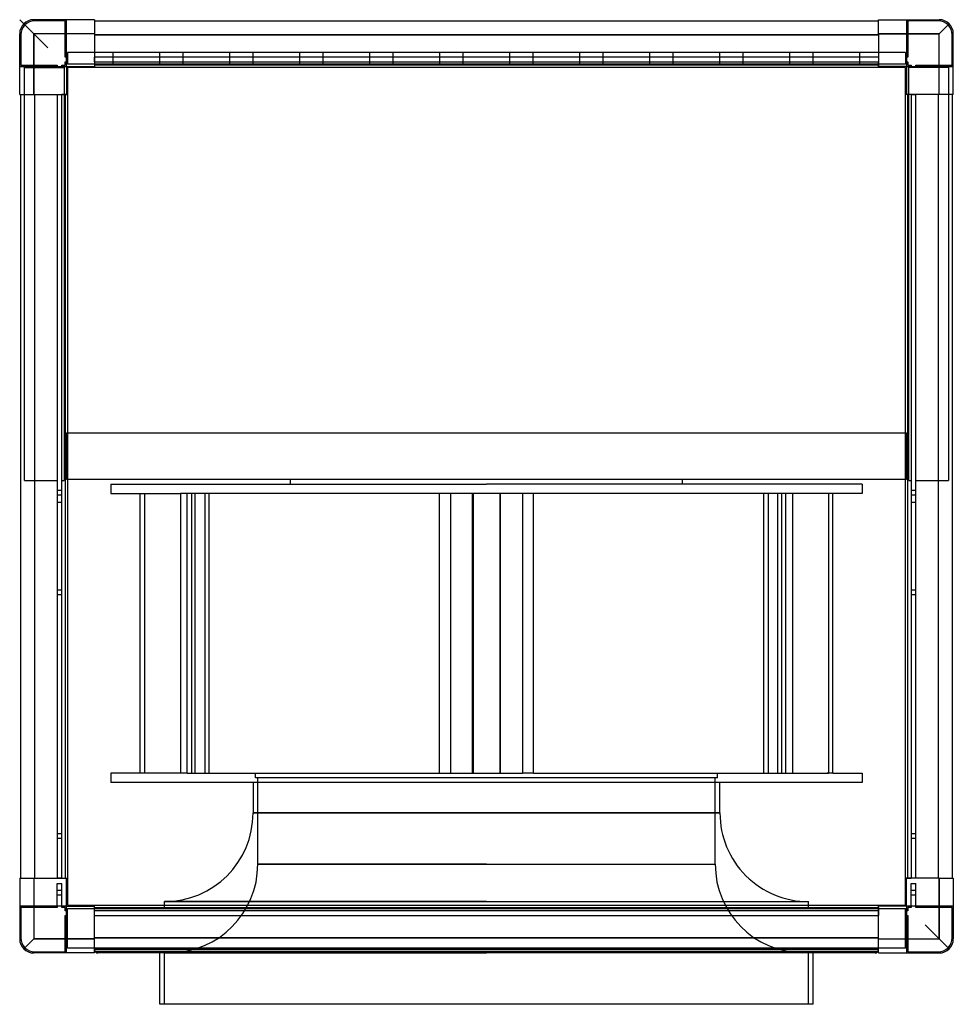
# Model space of a CAD drawing. Header units: millimetres. Extents: x -400 to 400, y -444 to 400.
import ezdxf

# ---------------------------------------------------------------- set-up
doc = ezdxf.new("R2010")
doc.units = ezdxf.units.MM
doc.layers.add('HIDDEN', color=7, linetype='Continuous')
doc.layers.add('THICK', color=7, linetype='Continuous')

msp = doc.modelspace()

# ---------------------------------------------------------------- linework, layer by layer
at = {"layer": 'HIDDEN'}
for p, q in [((-400, 400), (-388, 388)), ((-388, 400), (-388, 400)), ((-388, 400), (-388, 400)), ((-387, 399), (-387, 399)), ((-361, 399), (-387, 399)), ((-361, 399), (-361, 399)), ((-361, 368), (-361, 399)), ((-360, 400), (-360, 400)), ((-360, 400), (-360, 400)), ((-360, 360), (-360, 400)), ((-336, 400), (-336, 400)), ((-336, 400), (-336, 400)), ((-336, 399), (-336, 399)), ((-336, 399), (-336, 399)), ((336, 400), (336, 400)), ((336, 400), (336, 400)), ((336, 399), (336, 399)), ((336, 399), (336, 399)), ((360, 400), (360, 400)), ((360, 400), (360, 360)), ((360, 400), (360, 400)), ((361, 399), (361, 399)), ((387, 399), (361, 399)), ((361, 399), (361, 368)), ((387, 399), (387, 399)), ((388, 400), (388, 400)), ((388, 400), (388, 400)), ((388, 388), (396.49, 396.49)), ((-400, 388), (-400, 388)), ((-400, 388), (-400, 388)), ((-399, 387), (-399, 361)), ((-399, 387), (-399, 387)), ((-336, 388), (-388, 388)), ((-388, 336), (-388, 388)), ((336, 387), (-336, 387)), ((336, 388), (388, 388)), ((388, 336), (388, 388)), ((399, 387), (399, 387)), ((399, 361), (399, 387)), ((400, 388), (400, 388)), ((400, 388), (400, 388)), ((359, 372), (-359, 372)), ((-359, 372), (-359, 362)), ((-359, 372), (-359, 372)), ((-320, 372), (-320, 372)), ((-320, 372), (-320, 372)), ((-320, 372), (-320, 372)), ((-320, 372), (-320, 372)), ((-320, 372), (-320, 372)), ((-320, 372), (-320, 372)), ((-320, 372), (-320, 372)), ((-320, 372), (-320, 372)), ((-320, 372), (-320, 372)), ((-320, 372), (-320, 372)), ((-320, 372), (-320, 372)), ((-320, 362), (-320, 372)), ((-280, 372), (-280, 372)), ((-280, 372), (-280, 372)), ((-280, 372), (-280, 372)), ((-280, 372), (-280, 372)), ((-280, 372), (-280, 372)), ((-280, 372), (-280, 372)), ((-280, 372), (-280, 372)), ((-280, 372), (-280, 372)), ((-280, 372), (-280, 372)), ((-280, 372), (-280, 372)), ((-280, 362), (-280, 372)), ((-280, 372), (-280, 372)), ((-260, 372), (-260, 372)), ((-260, 372), (-260, 372)), ((-260, 372), (-260, 372)), ((-260, 372), (-260, 372)), ((-260, 372), (-260, 372)), ((-260, 372), (-260, 372)), ((-260, 372), (-260, 372)), ((-260, 372), (-260, 372)), ((-260, 372), (-260, 372)), ((-260, 372), (-260, 372)), ((-260, 372), (-260, 372)), ((-260, 362), (-260, 372)), ((-220, 372), (-220, 372)), ((-220, 372), (-220, 372)), ((-220, 372), (-220, 372)), ((-220, 372), (-220, 372)), ((-220, 372), (-220, 372)), ((-220, 372), (-220, 372)), ((-220, 372), (-220, 372)), ((-220, 372), (-220, 372)), ((-220, 372), (-220, 372)), ((-220, 372), (-220, 372)), ((-220, 362), (-220, 372)), ((-220, 372), (-220, 372)), ((-200, 372), (-200, 372)), ((-200, 372), (-200, 372)), ((-200, 372), (-200, 372)), ((-200, 372), (-200, 372)), ((-200, 372), (-200, 372)), ((-200, 372), (-200, 372)), ((-200, 372), (-200, 372)), ((-200, 372), (-200, 372)), ((-200, 372), (-200, 372)), ((-200, 372), (-200, 372)), ((-200, 372), (-200, 372)), ((-200, 362), (-200, 372)), ((-160, 372), (-160, 372)), ((-160, 372), (-160, 372)), ((-160, 372), (-160, 372)), ((-160, 372), (-160, 372)), ((-160, 372), (-160, 372)), ((-160, 372), (-160, 372)), ((-160, 372), (-160, 372)), ((-160, 372), (-160, 372)), ((-160, 372), (-160, 372)), ((-160, 372), (-160, 372)), ((-160, 362), (-160, 372)), ((-160, 372), (-160, 372)), ((-140, 372), (-140, 372)), ((-140, 372), (-140, 372)), ((-140, 372), (-140, 372)), ((-140, 372), (-140, 372)), ((-140, 372), (-140, 372)), ((-140, 372), (-140, 372)), ((-140, 372), (-140, 372)), ((-140, 372), (-140, 372)), ((-140, 372), (-140, 372)), ((-140, 372), (-140, 372)), ((-140, 372), (-140, 372)), ((-140, 362), (-140, 372)), ((-100, 372), (-100, 372)), ((-100, 372), (-100, 372)), ((-100, 372), (-100, 372)), ((-100, 372), (-100, 372)), ((-100, 372), (-100, 372)), ((-100, 372), (-100, 372)), ((-100, 372), (-100, 372)), ((-100, 372), (-100, 372)), ((-100, 372), (-100, 372)), ((-100, 372), (-100, 372)), ((-100, 362), (-100, 372)), ((-100, 372), (-100, 372)), ((-80, 372), (-80, 372)), ((-80, 372), (-80, 372)), ((-80, 372), (-80, 372)), ((-80, 372), (-80, 372)), ((-80, 372), (-80, 372)), ((-80, 372), (-80, 372)), ((-80, 372), (-80, 372)), ((-80, 372), (-80, 372)), ((-80, 372), (-80, 372)), ((-80, 372), (-80, 372)), ((-80, 372), (-80, 372)), ((-80, 362), (-80, 372)), ((-40, 372), (-40, 372)), ((-40, 372), (-40, 372)), ((-40, 372), (-40, 372)), ((-40, 372), (-40, 372)), ((-40, 372), (-40, 372)), ((-40, 372), (-40, 372)), ((-40, 372), (-40, 372)), ((-40, 372), (-40, 372)), ((-40, 372), (-40, 372)), ((-40, 372), (-40, 372)), ((-40, 362), (-40, 372)), ((-40, 372), (-40, 372)), ((-20, 372), (-20, 372)), ((-20, 372), (-20, 372)), ((-20, 372), (-20, 372)), ((-20, 372), (-20, 372)), ((-20, 372), (-20, 372)), ((-20, 372), (-20, 372)), ((-20, 372), (-20, 372)), ((-20, 372), (-20, 372)), ((-20, 372), (-20, 372)), ((-20, 372), (-20, 372)), ((-20, 372), (-20, 372)), ((-20, 362), (-20, 372)), ((20, 372), (20, 372)), ((20, 372), (20, 372)), ((20, 372), (20, 372)), ((20, 372), (20, 372)), ((20, 372), (20, 372)), ((20, 372), (20, 372)), ((20, 372), (20, 372)), ((20, 372), (20, 372)), ((20, 372), (20, 372)), ((20, 372), (20, 372)), ((20, 362), (20, 372)), ((20, 372), (20, 372)), ((40, 372), (40, 372)), ((40, 372), (40, 372)), ((40, 372), (40, 372)), ((40, 372), (40, 372)), ((40, 372), (40, 372)), ((40, 372), (40, 372)), ((40, 372), (40, 372)), ((40, 372), (40, 372)), ((40, 372), (40, 372)), ((40, 372), (40, 372)), ((40, 372), (40, 372)), ((40, 362), (40, 372)), ((80, 372), (80, 372)), ((80, 372), (80, 372)), ((80, 372), (80, 372)), ((80, 372), (80, 372)), ((80, 372), (80, 372)), ((80, 372), (80, 372)), ((80, 372), (80, 372)), ((80, 372), (80, 372)), ((80, 372), (80, 372)), ((80, 372), (80, 372)), ((80, 362), (80, 372)), ((80, 372), (80, 372)), ((100, 372), (100, 372)), ((100, 372), (100, 372)), ((100, 372), (100, 372)), ((100, 372), (100, 372)), ((100, 372), (100, 372)), ((100, 372), (100, 372)), ((100, 372), (100, 372)), ((100, 372), (100, 372)), ((100, 372), (100, 372)), ((100, 372), (100, 372)), ((100, 372), (100, 372)), ((100, 362), (100, 372)), ((140, 372), (140, 372)), ((140, 372), (140, 372)), ((140, 372), (140, 372)), ((140, 372), (140, 372)), ((140, 372), (140, 372)), ((140, 372), (140, 372)), ((140, 372), (140, 372)), ((140, 372), (140, 372)), ((140, 372), (140, 372)), ((140, 372), (140, 372)), ((140, 362), (140, 372)), ((140, 372), (140, 372)), ((160, 372), (160, 372)), ((160, 372), (160, 372)), ((160, 372), (160, 372)), ((160, 372), (160, 372)), ((160, 372), (160, 372)), ((160, 372), (160, 372)), ((160, 372), (160, 372)), ((160, 372), (160, 372)), ((160, 372), (160, 372)), ((160, 372), (160, 372)), ((160, 372), (160, 372)), ((160, 362), (160, 372)), ((200, 372), (200, 372)), ((200, 372), (200, 372)), ((200, 372), (200, 372)), ((200, 372), (200, 372)), ((200, 372), (200, 372)), ((200, 372), (200, 372)), ((200, 372), (200, 372)), ((200, 372), (200, 372)), ((200, 372), (200, 372)), ((200, 372), (200, 372)), ((200, 362), (200, 372)), ((200, 372), (200, 372)), ((220, 372), (220, 372)), ((220, 372), (220, 372)), ((220, 372), (220, 372)), ((220, 372), (220, 372)), ((220, 372), (220, 372)), ((220, 372), (220, 372)), ((220, 372), (220, 372)), ((220, 372), (220, 372)), ((220, 372), (220, 372)), ((220, 372), (220, 372)), ((220, 372), (220, 372)), ((220, 362), (220, 372)), ((260, 372), (260, 372)), ((260, 372), (260, 372)), ((260, 372), (260, 372)), ((260, 372), (260, 372)), ((260, 372), (260, 372)), ((260, 372), (260, 372)), ((260, 372), (260, 372)), ((260, 372), (260, 372)), ((260, 372), (260, 372)), ((260, 372), (260, 372)), ((260, 362), (260, 372)), ((260, 372), (260, 372)), ((280, 372), (280, 372)), ((280, 372), (280, 372)), ((280, 372), (280, 372)), ((280, 372), (280, 372)), ((280, 372), (280, 372)), ((280, 372), (280, 372)), ((280, 372), (280, 372)), ((280, 372), (280, 372)), ((280, 372), (280, 372)), ((280, 372), (280, 372)), ((280, 372), (280, 372)), ((280, 362), (280, 372)), ((320, 372), (320, 372)), ((320, 372), (320, 372)), ((320, 372), (320, 372)), ((320, 372), (320, 372)), ((320, 372), (320, 372)), ((320, 372), (320, 372)), ((320, 372), (320, 372)), ((320, 372), (320, 372)), ((320, 372), (320, 372)), ((320, 372), (320, 372)), ((320, 362), (320, 372)), ((320, 372), (320, 372)), ((359, 372), (359, 372)), ((359, 372), (359, 362)), ((-361, 368), (-361, 368)), ((-360, 368), (-361, 368)), ((-361, 364), (-360, 364)), ((-361, 364), (-361, 364)), ((-361, 361), (-361, 364)), ((-360, 368), (-359, 368)), ((-359, 364), (-360, 364)), ((-359, 368), (-359, 368)), ((-359, 364), (-359, 364)), ((-336, 368), (-336, 368)), ((-336, 368), (-336, 368)), ((336, 368), (-336, 368)), ((-336, 368), (-336, 368)), ((-336, 368), (-336, 368)), ((-336, 364), (-336, 368)), ((-336, 364), (-336, 364)), ((-336, 364), (-336, 364)), ((-336, 364), (-336, 364)), ((-336, 364), (336, 364)), ((-336, 364), (-336, 361)), ((-336, 364), (-336, 364)), ((336, 368), (336, 368)), ((336, 368), (336, 364)), ((336, 368), (336, 368)), ((336, 368), (336, 368)), ((336, 368), (336, 368)), ((336, 364), (336, 364)), ((336, 364), (336, 364)), ((336, 364), (336, 364)), ((336, 361), (336, 364)), ((336, 364), (336, 364)), ((359, 368), (359, 368)), ((359, 368), (360, 368)), ((359, 364), (359, 364)), ((360, 364), (359, 364)), ((361, 368), (360, 368)), ((360, 364), (361, 364)), ((361, 368), (361, 368)), ((361, 364), (361, 364)), ((361, 364), (361, 361)), ((-400, 360), (-400, 360)), ((-400, 360), (-360, 360)), ((-400, 360), (-400, 360)), ((-399, 361), (-399, 361)), ((-399, 361), (-368, 361)), ((-396, 359), (-362, 359)), ((-396, 5), (-396, 359)), ((-396, 359), (-396, 359)), ((-368, 361), (-368, 360)), ((-368, 361), (-368, 361)), ((-368, 360), (-368, 359)), ((-368, 359), (-368, 359)), ((-364, 361), (-364, 361)), ((-364, 360), (-364, 361)), ((-364, 361), (-361, 361)), ((-364, 360), (-364, 359)), ((-364, 359), (-364, 359)), ((-362, 359), (-362, 5)), ((-362, 359), (-362, 359)), ((-361, 361), (-361, 361)), ((-360, 360), (-360, 360)), ((-360, 360), (-360, 360)), ((-360, 360), (-360, 360)), ((-360, 360), (-360, 360)), ((359, 362), (-359, 362)), ((-359, 362), (-359, 362)), ((-359, 359), (-359, 359)), ((-359, 359), (-359, 359)), ((-336, 361), (-336, 360)), ((-336, 361), (-336, 361)), ((-336, 361), (-336, 361)), ((-336, 361), (-336, 361)), ((-336, 361), (-336, 361)), ((-336, 360), (-336, 360)), ((-336, 360), (-336, 360)), ((-336, 360), (-336, 360)), ((-336, 360), (-336, 360)), ((-336, 360), (-336, 360)), ((-336, 360), (-336, 360)), ((-336, 359), (-336, 359)), ((-336, 359), (-336, 359)), ((-320, 362), (-320, 362)), ((-320, 362), (-320, 362)), ((-320, 362), (-320, 362)), ((-320, 362), (-320, 362)), ((-320, 362), (-320, 362)), ((-320, 362), (-320, 362)), ((-320, 362), (-320, 362)), ((-320, 362), (-320, 362)), ((-320, 362), (-320, 362)), ((-320, 362), (-320, 362)), ((-320, 362), (-320, 362)), ((-280, 362), (-280, 362)), ((-280, 362), (-280, 362)), ((-280, 362), (-280, 362)), ((-280, 362), (-280, 362)), ((-280, 362), (-280, 362)), ((-280, 362), (-280, 362)), ((-280, 362), (-280, 362)), ((-280, 362), (-280, 362)), ((-280, 362), (-280, 362)), ((-280, 362), (-280, 362)), ((-280, 362), (-280, 362)), ((-260, 362), (-260, 362)), ((-260, 362), (-260, 362)), ((-260, 362), (-260, 362)), ((-260, 362), (-260, 362)), ((-260, 362), (-260, 362)), ((-260, 362), (-260, 362)), ((-260, 362), (-260, 362)), ((-260, 362), (-260, 362)), ((-260, 362), (-260, 362)), ((-260, 362), (-260, 362)), ((-260, 362), (-260, 362)), ((-220, 362), (-220, 362)), ((-220, 362), (-220, 362)), ((-220, 362), (-220, 362)), ((-220, 362), (-220, 362)), ((-220, 362), (-220, 362)), ((-220, 362), (-220, 362)), ((-220, 362), (-220, 362)), ((-220, 362), (-220, 362)), ((-220, 362), (-220, 362)), ((-220, 362), (-220, 362)), ((-220, 362), (-220, 362)), ((-200, 362), (-200, 362)), ((-200, 362), (-200, 362)), ((-200, 362), (-200, 362)), ((-200, 362), (-200, 362)), ((-200, 362), (-200, 362)), ((-200, 362), (-200, 362)), ((-200, 362), (-200, 362)), ((-200, 362), (-200, 362)), ((-200, 362), (-200, 362)), ((-200, 362), (-200, 362)), ((-200, 362), (-200, 362)), ((-160, 362), (-160, 362)), ((-160, 362), (-160, 362)), ((-160, 362), (-160, 362)), ((-160, 362), (-160, 362)), ((-160, 362), (-160, 362)), ((-160, 362), (-160, 362)), ((-160, 362), (-160, 362)), ((-160, 362), (-160, 362)), ((-160, 362), (-160, 362)), ((-160, 362), (-160, 362)), ((-160, 362), (-160, 362)), ((-140, 362), (-140, 362)), ((-140, 362), (-140, 362)), ((-140, 362), (-140, 362)), ((-140, 362), (-140, 362)), ((-140, 362), (-140, 362)), ((-140, 362), (-140, 362)), ((-140, 362), (-140, 362)), ((-140, 362), (-140, 362)), ((-140, 362), (-140, 362)), ((-140, 362), (-140, 362)), ((-140, 362), (-140, 362)), ((-100, 362), (-100, 362)), ((-100, 362), (-100, 362)), ((-100, 362), (-100, 362)), ((-100, 362), (-100, 362)), ((-100, 362), (-100, 362)), ((-100, 362), (-100, 362)), ((-100, 362), (-100, 362)), ((-100, 362), (-100, 362)), ((-100, 362), (-100, 362)), ((-100, 362), (-100, 362)), ((-100, 362), (-100, 362)), ((-80, 362), (-80, 362)), ((-80, 362), (-80, 362)), ((-80, 362), (-80, 362)), ((-80, 362), (-80, 362)), ((-80, 362), (-80, 362)), ((-80, 362), (-80, 362)), ((-80, 362), (-80, 362)), ((-80, 362), (-80, 362)), ((-80, 362), (-80, 362)), ((-80, 362), (-80, 362)), ((-80, 362), (-80, 362)), ((-40, 362), (-40, 362)), ((-40, 362), (-40, 362)), ((-40, 362), (-40, 362)), ((-40, 362), (-40, 362)), ((-40, 362), (-40, 362)), ((-40, 362), (-40, 362)), ((-40, 362), (-40, 362)), ((-40, 362), (-40, 362)), ((-40, 362), (-40, 362)), ((-40, 362), (-40, 362)), ((-40, 362), (-40, 362)), ((-20, 362), (-20, 362)), ((-20, 362), (-20, 362)), ((-20, 362), (-20, 362)), ((-20, 362), (-20, 362)), ((-20, 362), (-20, 362)), ((-20, 362), (-20, 362)), ((-20, 362), (-20, 362)), ((-20, 362), (-20, 362)), ((-20, 362), (-20, 362)), ((-20, 362), (-20, 362)), ((-20, 362), (-20, 362)), ((20, 362), (20, 362)), ((20, 362), (20, 362)), ((20, 362), (20, 362)), ((20, 362), (20, 362)), ((20, 362), (20, 362)), ((20, 362), (20, 362)), ((20, 362), (20, 362)), ((20, 362), (20, 362)), ((20, 362), (20, 362)), ((20, 362), (20, 362)), ((20, 362), (20, 362)), ((40, 362), (40, 362)), ((40, 362), (40, 362)), ((40, 362), (40, 362)), ((40, 362), (40, 362)), ((40, 362), (40, 362)), ((40, 362), (40, 362)), ((40, 362), (40, 362)), ((40, 362), (40, 362)), ((40, 362), (40, 362)), ((40, 362), (40, 362)), ((40, 362), (40, 362)), ((80, 362), (80, 362)), ((80, 362), (80, 362)), ((80, 362), (80, 362)), ((80, 362), (80, 362)), ((80, 362), (80, 362)), ((80, 362), (80, 362)), ((80, 362), (80, 362)), ((80, 362), (80, 362)), ((80, 362), (80, 362)), ((80, 362), (80, 362)), ((80, 362), (80, 362)), ((100, 362), (100, 362)), ((100, 362), (100, 362)), ((100, 362), (100, 362)), ((100, 362), (100, 362)), ((100, 362), (100, 362)), ((100, 362), (100, 362)), ((100, 362), (100, 362)), ((100, 362), (100, 362)), ((100, 362), (100, 362)), ((100, 362), (100, 362)), ((100, 362), (100, 362)), ((140, 362), (140, 362)), ((140, 362), (140, 362)), ((140, 362), (140, 362)), ((140, 362), (140, 362)), ((140, 362), (140, 362)), ((140, 362), (140, 362)), ((140, 362), (140, 362)), ((140, 362), (140, 362)), ((140, 362), (140, 362)), ((140, 362), (140, 362)), ((140, 362), (140, 362)), ((160, 362), (160, 362)), ((160, 362), (160, 362)), ((160, 362), (160, 362)), ((160, 362), (160, 362)), ((160, 362), (160, 362)), ((160, 362), (160, 362)), ((160, 362), (160, 362)), ((160, 362), (160, 362)), ((160, 362), (160, 362)), ((160, 362), (160, 362)), ((160, 362), (160, 362)), ((200, 362), (200, 362)), ((200, 362), (200, 362)), ((200, 362), (200, 362)), ((200, 362), (200, 362)), ((200, 362), (200, 362)), ((200, 362), (200, 362)), ((200, 362), (200, 362)), ((200, 362), (200, 362)), ((200, 362), (200, 362)), ((200, 362), (200, 362)), ((200, 362), (200, 362)), ((220, 362), (220, 362)), ((220, 362), (220, 362)), ((220, 362), (220, 362)), ((220, 362), (220, 362)), ((220, 362), (220, 362)), ((220, 362), (220, 362)), ((220, 362), (220, 362)), ((220, 362), (220, 362)), ((220, 362), (220, 362)), ((220, 362), (220, 362)), ((220, 362), (220, 362)), ((260, 362), (260, 362)), ((260, 362), (260, 362)), ((260, 362), (260, 362)), ((260, 362), (260, 362)), ((260, 362), (260, 362)), ((260, 362), (260, 362)), ((260, 362), (260, 362)), ((260, 362), (260, 362)), ((260, 362), (260, 362)), ((260, 362), (260, 362)), ((260, 362), (260, 362)), ((280, 362), (280, 362)), ((280, 362), (280, 362)), ((280, 362), (280, 362)), ((280, 362), (280, 362)), ((280, 362), (280, 362)), ((280, 362), (280, 362)), ((280, 362), (280, 362)), ((280, 362), (280, 362)), ((280, 362), (280, 362)), ((280, 362), (280, 362)), ((280, 362), (280, 362)), ((320, 362), (320, 362)), ((320, 362), (320, 362)), ((320, 362), (320, 362)), ((320, 362), (320, 362)), ((320, 362), (320, 362)), ((320, 362), (320, 362)), ((320, 362), (320, 362)), ((320, 362), (320, 362)), ((320, 362), (320, 362)), ((320, 362), (320, 362)), ((320, 362), (320, 362)), ((336, 360), (336, 361)), ((336, 361), (336, 361)), ((336, 361), (336, 361)), ((336, 361), (336, 361)), ((336, 361), (336, 361)), ((336, 360), (336, 360)), ((336, 360), (336, 360)), ((336, 360), (336, 360)), ((336, 360), (336, 360)), ((336, 360), (336, 360)), ((336, 360), (336, 360)), ((336, 359), (336, 359)), ((336, 359), (336, 359)), ((359, 362), (359, 362)), ((359, 359), (359, 359)), ((359, 359), (359, 359)), ((360, 360), (360, 360)), ((360, 360), (360, 360)), ((360, 360), (400, 360)), ((360, 360), (360, 360)), ((360, 360), (360, 360)), ((361, 361), (361, 361)), ((361, 361), (364, 361)), ((396, 359), (362, 359)), ((362, 5), (362, 359)), ((362, 359), (362, 359)), ((364, 361), (364, 360)), ((364, 361), (364, 361)), ((364, 360), (364, 359)), ((364, 359), (364, 359)), ((368, 361), (368, 361)), ((368, 360), (368, 361)), ((368, 361), (399, 361)), ((368, 360), (368, 359)), ((368, 359), (368, 359)), ((396, 359), (396, 5)), ((396, 359), (396, 359)), ((399, 361), (399, 361)), ((400, 360), (400, 360)), ((400, 360), (400, 360)), ((-400, 336), (-400, 336)), ((-400, 336), (-400, 336)), ((-399, 336), (-399, 336)), ((-399, 336), (-399, 336)), ((-387, -336), (-387, 336)), ((-368, 336), (-368, 336)), ((-368, 336), (-368, 336)), ((-368, 336), (-368, -336)), ((-368, 336), (-368, 336)), ((-368, 336), (-368, 336)), ((-368, 336), (-364, 336)), ((-364, 336), (-364, 336)), ((-364, 336), (-364, 336)), ((-364, 336), (-364, 336)), ((-364, -336), (-364, 336)), ((-364, 336), (-364, 336)), ((-361, 336), (-364, 336)), ((-360, 336), (-361, 336)), ((-361, 336), (-361, 336)), ((-361, 336), (-361, 336)), ((-361, 336), (-361, 336)), ((-361, 336), (-361, 336)), ((-360, 336), (-360, 336)), ((-360, 336), (-360, 336)), ((-360, 336), (-360, 336)), ((-360, 336), (-360, 336)), ((-360, 336), (-360, 336)), ((-360, 336), (-360, 336)), ((-359, 336), (-359, 336)), ((-359, 336), (-359, 336)), ((359, 336), (359, 336)), ((359, 336), (359, 336)), ((361, 336), (360, 336)), ((360, 336), (360, 336)), ((360, 336), (360, 336)), ((360, 336), (360, 336)), ((360, 336), (360, 336)), ((360, 336), (360, 336)), ((360, 336), (360, 336)), ((361, 336), (361, 336)), ((361, 336), (361, 336)), ((361, 336), (361, 336)), ((364, 336), (361, 336)), ((361, 336), (361, 336)), ((364, 336), (364, 336)), ((364, 336), (364, 336)), ((364, 336), (364, -336)), ((364, 336), (364, 336)), ((364, 336), (364, 336)), ((364, 336), (368, 336)), ((368, 336), (368, 336)), ((368, 336), (368, 336)), ((368, 336), (368, 336)), ((368, -336), (368, 336)), ((368, 336), (368, 336)), ((387, 336), (387, -336)), ((399, 336), (399, 336)), ((399, 336), (399, 336)), ((400, 336), (400, 336)), ((400, 336), (400, 336)), ((-360, 46), (360, 46)), ((-360, 6), (-360, 46)), ((-360, 46), (-360, 46)), ((360, 6), (360, 46)), ((360, 46), (360, 46)), ((-396, 5), (-368, 5)), ((-396, 5), (-396, 5)), ((-368, 5), (-368, 5)), ((-364, 5), (-364, 5)), ((-364, 5), (-362, 5)), ((-362, 5), (-362, 5)), ((360, 6), (-360, 6)), ((-360, 6), (-360, 6)), ((-322, 2), (0, 2)), ((-322, 2), (-322, -6)), ((-168, 2), (-168, 6)), ((322, 2), (0, 2)), ((168, 2), (168, 6)), ((322, 2), (322, -6)), ((360, 6), (360, 6)), ((362, 5), (364, 5)), ((362, 5), (362, 5)), ((364, 5), (364, 5)), ((368, 5), (368, 5)), ((368, 5), (396, 5)), ((396, 5), (396, 5)), ((-364, -3.5), (-368, -3.5)), ((-364, -3.5), (-368, -3.5)), ((-364, -3.5), (-368, -3.5)), ((-364, -3.5), (-368, -3.5)), ((-364, -7.5), (-368, -7.5)), ((-364, -7.5), (-368, -7.5)), ((-364, -7.5), (-368, -7.5)), ((-364, -7.5), (-368, -7.5)), ((-322, -6), (-262.16, -6)), ((-296.8, -246), (-296.8, -6)), ((-292.99, -6), (-292.99, -246)), ((-262.16, -6), (-262.16, -246)), ((-256.55, -6), (-262.16, -6)), ((0, -6), (-256.55, -6)), ((-256.55, -246), (-256.55, -6)), ((-252.84, -6), (-252.84, -246)), ((-249.73, -246), (-249.73, -6)), ((-241.33, -6), (-241.33, -246)), ((-237.6, -246), (-237.6, -6)), ((-40.25, -246), (-40.25, -6)), ((-30.83, -6), (-30.83, -246)), ((-12.13, -246), (-12.13, -6)), ((-11.51, -6), (-11.51, -246)), ((30.83, -6), (0, -6)), ((11.51, -6), (11.51, -246)), ((12.13, -246), (12.13, -6)), ((30.83, -6), (30.83, -246)), ((40.25, -6), (30.83, -6)), ((40.25, -246), (40.25, -6)), ((292.99, -6), (40.25, -6)), ((237.6, -246), (237.6, -6)), ((241.33, -6), (241.33, -246)), ((249.73, -246), (249.73, -6)), ((252.84, -6), (252.84, -246)), ((256.55, -246), (256.55, -6)), ((262.16, -6), (262.16, -246)), ((296.8, -6), (291.8, -6)), ((292.99, -6), (292.99, -246)), ((296.8, -246), (296.8, -6)), ((322, -6), (296.8, -6)), ((368, -3.5), (364, -3.5)), ((368, -3.5), (364, -3.5)), ((368, -3.5), (364, -3.5)), ((368, -3.5), (364, -3.5)), ((368, -7.5), (364, -7.5)), ((368, -7.5), (364, -7.5)), ((368, -7.5), (364, -7.5)), ((368, -7.5), (364, -7.5)), ((-368, -13.5), (-368, -13.5)), ((-368, -13.5), (-364, -13.5)), ((-364, -13.5), (-364, -13.5)), ((364, -13.5), (364, -13.5)), ((364, -13.5), (368, -13.5)), ((368, -13.5), (368, -13.5)), ((-364, -89), (-368, -89)), ((-364, -89), (-368, -89)), ((368, -89), (364, -89)), ((368, -89), (364, -89)), ((-364, -93), (-368, -93)), ((-364, -93), (-368, -93)), ((368, -93), (364, -93)), ((368, -93), (364, -93)), ((-262.16, -246), (-322, -246)), ((-322, -246), (-322, -254)), ((-256.55, -246), (-262.16, -246)), ((-256.55, -246), (0, -246)), ((-198, -250), (-198, -246)), ((0, -250), (-198, -250)), ((-196, -324.01), (-196, -250)), ((0, -246), (30.83, -246)), ((198, -250), (0, -250)), ((40.25, -246), (30.83, -246)), ((40.25, -246), (292.99, -246)), ((196, -324.01), (196, -250)), ((198, -250), (198, -246)), ((296.8, -246), (291.8, -246)), ((296.8, -246), (322, -246)), ((322, -246), (322, -254)), ((0, -254), (-322, -254)), ((-200, -254), (-200, -280)), ((322, -254), (0, -254)), ((200, -280), (200, -254)), ((-200, -280), (0, -280)), ((0, -280), (-200, -280)), ((0, -280), (200, -280)), ((200, -280), (0, -280)), ((-364, -298), (-368, -298)), ((-364, -298), (-368, -298)), ((-364, -302), (-368, -302)), ((-364, -302), (-368, -302)), ((368, -298), (364, -298)), ((368, -298), (364, -298)), ((368, -302), (364, -302)), ((368, -302), (364, -302)), ((0, -324.01), (-196, -324.01)), ((-196, -324.01), (0, -324.01)), ((0, -324.01), (196, -324.01)), ((-400, -336), (-400, -336)), ((-400, -336), (-400, -336)), ((-399, -336), (-399, -336)), ((-399, -336), (-399, -336)), ((-388, -336), (-388, -388)), ((-368, -336), (-368, -336)), ((-368, -336), (-368, -336)), ((-368, -336), (-368, -336)), ((-368, -336), (-368, -336)), ((-364, -336), (-368, -336)), ((-364, -336), (-364, -336)), ((-364, -336), (-364, -336)), ((-364, -336), (-364, -336)), ((-364, -336), (-364, -336)), ((-364, -336), (-361, -336)), ((-361, -336), (-360, -336)), ((-361, -336), (-361, -336)), ((-361, -336), (-361, -336)), ((-361, -336), (-361, -336)), ((-361, -336), (-361, -336)), ((-360, -336), (-360, -336)), ((-360, -336), (-360, -336)), ((-360, -336), (-360, -336)), ((-360, -336), (-360, -336)), ((-360, -336), (-360, -336)), ((-360, -336), (-360, -336)), ((-359, -336), (-359, -336)), ((-359, -336), (-359, -336)), ((359, -336), (359, -336)), ((359, -336), (359, -336)), ((360, -336), (360, -336)), ((360, -336), (361, -336)), ((360, -336), (360, -336)), ((360, -336), (360, -336)), ((360, -336), (360, -336)), ((360, -336), (360, -336)), ((360, -336), (360, -336)), ((361, -336), (361, -336)), ((361, -336), (361, -336)), ((361, -336), (361, -336)), ((361, -336), (364, -336)), ((361, -336), (361, -336)), ((364, -336), (364, -336)), ((364, -336), (364, -336)), ((364, -336), (364, -336)), ((364, -336), (364, -336)), ((368, -336), (364, -336)), ((368, -336), (368, -336)), ((368, -336), (368, -336)), ((368, -336), (368, -336)), ((368, -336), (368, -336)), ((388, -336), (388, -388)), ((399, -336), (399, -336)), ((399, -336), (399, -336)), ((400, -336), (400, -336)), ((400, -336), (400, -336)), ((-368, -360), (-368, -340.5)), ((-368, -340.5), (-364, -340.5)), ((-368, -340.5), (-368, -340.5)), ((-364, -360), (-364, -340.5)), ((-364, -340.5), (-364, -340.5)), ((364, -340.5), (368, -340.5)), ((364, -340.5), (364, -340.5)), ((364, -360), (364, -340.5)), ((368, -340.5), (368, -340.5)), ((368, -360), (368, -340.5)), ((-364, -346.5), (-368, -346.5)), ((-364, -346.5), (-368, -346.5)), ((-364, -346.5), (-368, -346.5)), ((-364, -346.5), (-368, -346.5)), ((-364, -350.5), (-368, -350.5)), ((-364, -350.5), (-368, -350.5)), ((-364, -350.5), (-368, -350.5)), ((-364, -350.5), (-368, -350.5)), ((368, -346.5), (364, -346.5)), ((368, -346.5), (364, -346.5)), ((368, -346.5), (364, -346.5)), ((368, -346.5), (364, -346.5)), ((368, -350.5), (364, -350.5)), ((368, -350.5), (364, -350.5)), ((368, -350.5), (364, -350.5)), ((368, -350.5), (364, -350.5)), ((-400, -360), (-400, -360)), ((-400, -360), (-400, -360)), ((-360, -360), (-400, -360)), ((-399, -361), (-399, -387)), ((-399, -361), (-399, -361)), ((-368, -361), (-399, -361)), ((-368, -360), (-368, -361)), ((-368, -361), (-368, -361)), ((-364, -361), (-364, -360)), ((-364, -361), (-364, -361)), ((-361, -361), (-364, -361)), ((-361, -361), (-361, -361)), ((-361, -364), (-361, -361)), ((-360, -360), (-360, -360)), ((-360, -360), (-360, -360)), ((-360, -360), (-360, -360)), ((-360, -400), (-360, -360)), ((-360, -360), (-360, -360)), ((-359, -359), (-359, -359)), ((-359, -359), (-359, -359)), ((-359, -396), (-359, -362)), ((-359, -362), (-359, -362)), ((-359, -362), (359, -362)), ((-336, -359), (-336, -359)), ((-336, -359), (-336, -359)), ((-336, -360), (-336, -360)), ((-336, -360), (-336, -360)), ((-336, -360), (-336, -360)), ((-336, -360), (-336, -360)), ((-336, -361), (-336, -360)), ((-336, -360), (-336, -360)), ((-336, -360), (-336, -360)), ((-336, -361), (-336, -361)), ((-336, -361), (-336, -361)), ((-336, -361), (-336, -361)), ((-336, -361), (-336, -361)), ((-336, -364), (-336, -361)), ((0, -356), (-276, -356)), ((-276, -356), (0, -356)), ((-276, -362), (-276, -356)), ((0, -356), (276, -356)), ((276, -362), (276, -356)), ((336, -359), (336, -359)), ((336, -359), (336, -359)), ((336, -360), (336, -360)), ((336, -360), (336, -360)), ((336, -361), (336, -360)), ((336, -360), (336, -360)), ((336, -360), (336, -360)), ((336, -360), (336, -360)), ((336, -360), (336, -360)), ((336, -361), (336, -361)), ((336, -361), (336, -361)), ((336, -361), (336, -361)), ((336, -361), (336, -364)), ((336, -361), (336, -361)), ((359, -359), (359, -359)), ((359, -359), (359, -359)), ((359, -362), (359, -362)), ((359, -396), (359, -362)), ((360, -360), (360, -400)), ((360, -360), (360, -360)), ((400, -360), (360, -360)), ((360, -360), (360, -360)), ((360, -360), (360, -360)), ((360, -360), (360, -360)), ((361, -361), (361, -361)), ((364, -361), (361, -361)), ((361, -361), (361, -364)), ((364, -360), (364, -361)), ((364, -361), (364, -361)), ((368, -361), (368, -360)), ((368, -361), (368, -361)), ((399, -361), (368, -361)), ((399, -361), (399, -361)), ((399, -387), (399, -361)), ((400, -360), (400, -360)), ((400, -360), (400, -360)), ((-361, -364), (-361, -364)), ((-360, -364), (-361, -364)), ((-361, -368), (-361, -368)), ((-361, -399), (-361, -368)), ((-361, -368), (-360, -368)), ((-360, -364), (-359, -364)), ((-359, -368), (-360, -368)), ((-359, -364), (-359, -364)), ((-359, -368), (-359, -368)), ((-336, -364), (-336, -364)), ((-336, -364), (-336, -364)), ((336, -364), (-336, -364)), ((-336, -364), (-336, -364)), ((-336, -364), (-336, -364)), ((-336, -368), (-336, -364)), ((-336, -368), (-336, -368)), ((-336, -368), (-336, -368)), ((-336, -368), (336, -368)), ((-336, -368), (-336, -368)), ((-336, -368), (-336, -368)), ((336, -364), (336, -364)), ((336, -364), (336, -364)), ((336, -364), (336, -368)), ((336, -364), (336, -364)), ((336, -364), (336, -364)), ((336, -368), (336, -368)), ((336, -368), (336, -368)), ((336, -368), (336, -368)), ((336, -368), (336, -368)), ((359, -364), (359, -364)), ((359, -364), (360, -364)), ((359, -368), (359, -368)), ((360, -368), (359, -368)), ((361, -364), (360, -364)), ((360, -368), (361, -368)), ((361, -364), (361, -364)), ((361, -368), (361, -368)), ((361, -368), (361, -399)), ((396.49, -396.49), (376, -376)), ((-400, -388), (-400, -388)), ((-400, -388), (-400, -388)), ((-399, -387), (-399, -387)), ((-388, -388), (-396.49, -396.49)), ((-336, -388), (-388, -388)), ((-336, -387), (336, -387)), ((336, -388), (388, -388)), ((399, -387), (399, -387)), ((400, -388), (400, -388)), ((400, -388), (400, -388)), ((-359, -396), (-359, -396)), ((359, -396), (-359, -396)), ((359, -396), (359, -396)), ((-388, -400), (-388, -400)), ((-388, -400), (-388, -400)), ((-387, -399), (-387, -399)), ((-387, -399), (-361, -399)), ((-361, -399), (-361, -399)), ((-360, -400), (-360, -400)), ((-360, -400), (-360, -400)), ((0, -397), (-336, -397)), ((-336, -397), (0, -397)), ((-336, -399), (-336, -399)), ((-336, -399), (-336, -399)), ((-336, -400), (-336, -400)), ((-336, -400), (-336, -400)), ((-276, -400), (0, -400)), ((-276, -444), (-276, -400)), ((336, -397), (0, -397)), ((0, -397), (336, -397)), ((276, -400), (0, -400)), ((276, -444), (276, -400)), ((336, -399), (336, -399)), ((336, -399), (336, -399)), ((336, -400), (336, -400)), ((336, -400), (336, -400)), ((360, -400), (360, -400)), ((360, -400), (360, -400)), ((361, -399), (387, -399)), ((361, -399), (361, -399)), ((387, -399), (387, -399)), ((388, -400), (388, -400)), ((388, -400), (388, -400))]:
    msp.add_line(p, q, dxfattribs=at)
for centre, radius, start, end in [((-387, 387), 12, 89.99998, 179.99998), ((387, 387), 12, 0, 89.99998), ((-276, -280), 76, 270.00002, 0), ((276, -280), 76, 180.00002, 270.00002), ((-272, -324.01), 76, 270.92947, 0), ((272, -324.01), 76, 179.99998, 269.07051), ((-387, -387), 12, 180.00002, 270.00002), ((387, -387), 12, 270.00002, 0), ((-333, -397), 3, 180.00002, 221.81049), ((333, -397), 3, 318.18949, 0)]:
    msp.add_arc(centre, radius, start, end, dxfattribs=at)
at = {"layer": 'THICK'}
for p, q in [((-336, 400), (-388, 400)), ((-336, 400), (-336, 388)), ((-336, 399), (336, 399)), ((336, 388), (336, 400)), ((336, 400), (388, 400)), ((-396.49, 396.49), (-376, 376)), ((396.49, 396.49), (388, 388)), ((-400, 336), (-400, 388)), ((-336, 388), (-388, 388)), ((-388, 388), (-388, 336)), ((-336, 388), (-336, 360)), ((-336, 387), (336, 387)), ((336, 388), (336, 360)), ((388, 388), (336, 388)), ((388, 336), (388, 388)), ((400, 336), (400, 388)), ((-360, 360), (-360, 336)), ((-360, 360), (-336, 360)), ((-359, 359), (-359, -359)), ((359, 359), (-359, 359)), ((336, 361), (-336, 361)), ((-336, 360), (-336, 359)), ((336, 360), (336, 359)), ((360, 360), (336, 360)), ((359, -359), (359, 359)), ((360, 360), (360, 336)), ((-400, 336), (-388, 336)), ((-399, -336), (-399, 336)), ((-388, 336), (-360, 336)), ((-387, -336), (-387, 336)), ((-361, 336), (-361, -336)), ((-360, 336), (-359, 336)), ((360, 336), (359, 336)), ((388, 336), (360, 336)), ((361, -336), (361, 336)), ((387, 336), (387, -336)), ((400, 336), (388, 336)), ((399, 336), (399, -336)), ((-400, -336), (-388, -336)), ((-400, -336), (-400, -388)), ((-388, -336), (-360, -336)), ((-388, -336), (-388, -388)), ((-360, -336), (-359, -336)), ((-360, -360), (-360, -336)), ((360, -336), (359, -336)), ((388, -336), (360, -336)), ((360, -360), (360, -336)), ((388, -336), (400, -336)), ((388, -388), (388, -336)), ((400, -336), (400, -388)), ((-360, -360), (-336, -360)), ((-359, -359), (359, -359)), ((-336, -360), (-336, -359)), ((-336, -388), (-336, -360)), ((-336, -361), (336, -361)), ((336, -360), (336, -359)), ((336, -388), (336, -360)), ((360, -360), (336, -360)), ((-396.49, -396.49), (-388, -388)), ((-388, -388), (-336, -388)), ((336, -387), (-336, -387)), ((-336, -400), (-336, -388)), ((336, -400), (336, -388)), ((336, -388), (388, -388)), ((396.49, -396.49), (388, -388)), ((-336, -400), (-388, -400)), ((336, -399), (-336, -399)), ((0, -400), (-333, -400)), ((-280, -444), (-280, -400)), ((333, -400), (0, -400)), ((280, -444), (280, -400)), ((336, -400), (388, -400)), ((0, -444), (-280, -444)), ((280, -444), (0, -444))]:
    msp.add_line(p, q, dxfattribs=at)
for centre, start, end in [((-333, -397), 221.81049, 270.00002), ((333, -397), 270.00002, 318.18949)]:
    msp.add_arc(centre, 3, start, end, dxfattribs=at)
for centre, major_axis, start_param, end_param in [((-388, 388), (-12, 0), -1.570796, -0.785398), ((388, 388), (12, 0), 0.785398, 1.570796), ((-388, 388), (0, 12), 0.785398, 1.570796), ((388, 388), (0, 12), -1.570796, -0.785398), ((-388, -388), (0, -12), -1.570796, -0.785398), ((388, -388), (0, -12), 0.785398, 1.570796), ((-388, -388), (-12, 0), 0.785398, 1.570796), ((388, -388), (12, 0), -1.570796, -0.785398)]:
    msp.add_ellipse(centre, major_axis=major_axis, ratio=1, start_param=start_param, end_param=end_param, dxfattribs=at)

doc.saveas('drawing.dxf')
